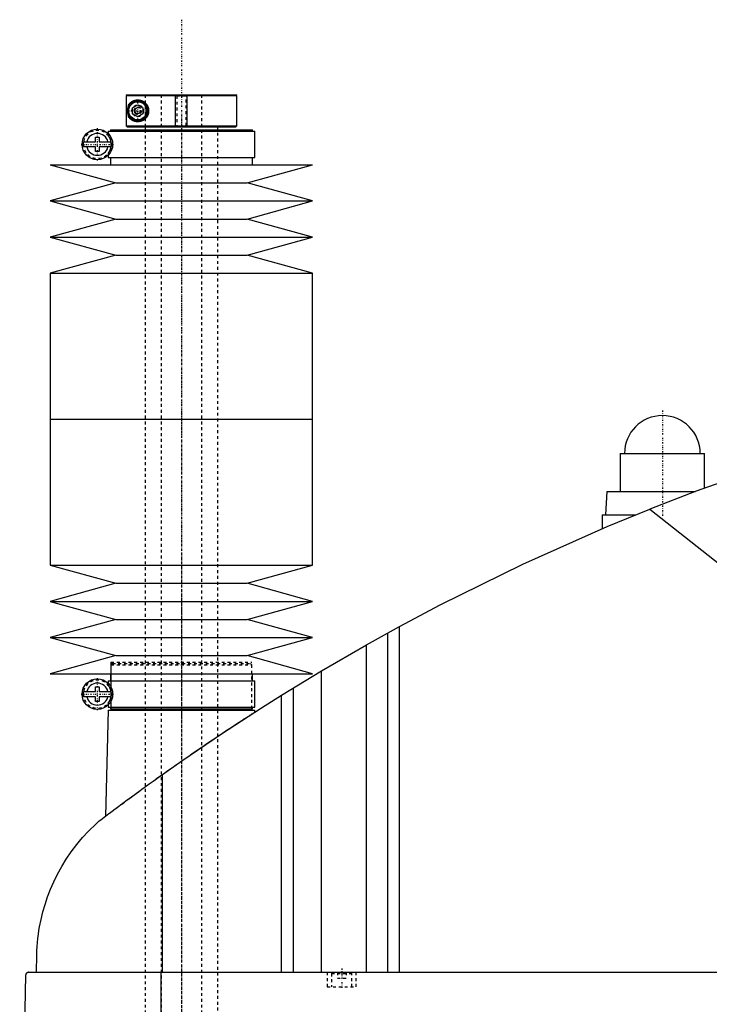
# Model space of a CAD drawing. Extents: x -906 to 181, y -123 to 443.
# Tile 2 of 5: x -906 to -669, y 106 to 443. Entities that reach past the tile are written whole.
import ezdxf

# ---------------------------------------------------------------- set-up
doc = ezdxf.new("R2010")
doc.units = 0
doc.linetypes.add('CENTER', pattern=[1.5, 0.45, -0.5, 0.05, -0.5])
doc.linetypes.add('DASHED', pattern=[2, 1, -1])
for name, color, linetype in [('AM_0', 7, 'CONTINUOUS'), ('AM_10', 7, 'CONTINUOUS'), ('AM_3', 7, 'DASHED'), ('AM_7', 7, 'CENTER')]:
    doc.layers.add(name, color=color, linetype=linetype)

msp = doc.modelspace()

# ---------------------------------------------------------------- linework, layer by layer
at = {"layer": 'AM_0', "color": 7, "linetype": 'CONTINUOUS'}
for p, q in [((-868.68, 417.5), (-868.99, 417.2)), ((-868.99, 417.2), (-831, 417.2)), ((-868.99, 417.2), (-868.99, 406.8)), ((-868.68, 417.5), (-831.3, 417.5)), ((-831, 417.2), (-831.3, 417.5)), ((-831, 406.8), (-831, 417.2)), ((-868.19, 413.45), (-868.19, 413.98)), ((-866.75, 413.01), (-865, 414.02)), ((-866.75, 410.99), (-866.75, 413.01)), ((-865, 414.02), (-863.25, 413.01)), ((-863.25, 413.01), (-863.25, 410.99)), ((-868.19, 410.02), (-868.19, 410.55)), ((-865, 409.98), (-866.75, 410.99)), ((-863.25, 410.99), (-865, 409.98)), ((-874.35, 405.5), (-874.35, 405)), ((-874.35, 405.5), (-825.65, 405.5)), ((-868.99, 406.8), (-831, 406.8)), ((-868.99, 406.8), (-868.68, 406.5)), ((-868.68, 406.5), (-831.3, 406.5)), ((-862.5, 406.5), (-862.5, 405.5)), ((-837.5, 405.5), (-837.5, 406.5)), ((-831.3, 406.5), (-831, 406.8)), ((-825.65, 405), (-825.65, 405.5)), ((-879.45, 401.4), (-879.45, 403)), ((-879.45, 403), (-878.25, 403)), ((-878.25, 403), (-878.25, 401.4)), ((-875.15, 405), (-875.15, 404.22)), ((-875.15, 405), (-824.85, 405)), ((-824.85, 396), (-824.85, 405)), ((-883.63, 401.4), (-879.45, 401.4)), ((-879.45, 399.6), (-883.63, 399.6)), ((-879.45, 398), (-879.45, 399.6)), ((-878.25, 401.4), (-874.07, 401.4)), ((-878.25, 399.6), (-878.25, 398)), ((-874.07, 399.6), (-878.25, 399.6)), ((-878.25, 398), (-879.45, 398)), ((-875.15, 396.78), (-875.15, 396)), ((-875.15, 396), (-824.85, 396)), ((-874.35, 396), (-874.35, 393.5)), ((-825.65, 393.5), (-825.65, 396)), ((-895, 393.5), (-872.5, 387.3)), ((-895, 393.5), (-805, 393.5)), ((-827.5, 387.3), (-805, 393.5)), ((-872.5, 387.3), (-895, 381.1)), ((-872.5, 387.3), (-827.5, 387.3)), ((-805, 381.1), (-827.5, 387.3)), ((-895, 381.1), (-872.5, 374.9)), ((-895, 381.1), (-805, 381.1)), ((-827.5, 374.9), (-805, 381.1)), ((-872.5, 374.9), (-895, 368.7)), ((-872.5, 374.9), (-827.5, 374.9)), ((-805, 368.7), (-827.5, 374.9)), ((-895, 368.7), (-872.5, 362.5)), ((-895, 368.7), (-805, 368.7)), ((-827.5, 362.5), (-805, 368.7)), ((-872.5, 362.5), (-895, 356.3)), ((-872.5, 362.5), (-827.5, 362.5)), ((-805, 356.3), (-827.5, 362.5)), ((-895, 356.3), (-895, 306.25)), ((-895, 356.3), (-805, 356.3)), ((-805, 306.25), (-805, 356.3)), ((-895, 306.25), (-895, 256.2)), ((-895, 306.25), (-805, 306.25)), ((-895, 306.25), (-805, 306.25)), ((-805, 256.2), (-805, 306.25)), ((-699.5, 294.5), (-699.5, 281.5)), ((-699.5, 294.5), (-670.5, 294.5)), ((-670.5, 282.67), (-670.5, 294.5)), ((-704, 281.5), (-704.5, 273.5)), ((-704, 281.5), (-673.65, 281.5)), ((-705.65, 273.5), (-705.65, 268.73)), ((-705.65, 273.5), (-694.16, 273.5)), ((-689.33, 275.44), (-545.22, 161.75)), ((-895, 256.2), (-872.5, 250)), ((-895, 256.2), (-805, 256.2)), ((-827.5, 250), (-805, 256.2)), ((-872.5, 250), (-895, 243.8)), ((-872.5, 250), (-827.5, 250)), ((-805, 243.8), (-827.5, 250)), ((-895, 243.8), (-872.5, 237.6)), ((-895, 243.8), (-805, 243.8)), ((-827.5, 237.6), (-805, 243.8)), ((-872.5, 237.6), (-895, 231.4)), ((-872.5, 237.6), (-827.5, 237.6)), ((-805, 231.4), (-827.5, 237.6)), ((-786.56, 228.89), (-775.22, 235.17)), ((-779.22, 116.6), (-779.22, 232.98)), ((-775.22, 116.6), (-775.22, 235.17)), ((-895, 231.4), (-872.5, 225.2)), ((-895, 231.4), (-805, 231.4)), ((-827.5, 225.2), (-805, 231.4)), ((-801.96, 219.97), (-786.56, 228.89)), ((-786.56, 116.6), (-786.56, 228.89)), ((-872.5, 225.2), (-895, 219)), ((-872.5, 225.2), (-827.5, 225.2)), ((-805, 219), (-827.5, 225.2)), ((-815.65, 211.64), (-801.96, 219.97)), ((-801.96, 116.6), (-801.96, 219.97)), ((-895, 219), (-805, 219)), ((-875.15, 216.5), (-875.15, 215.72)), ((-875.15, 216.5), (-824.85, 216.5)), ((-874.35, 219), (-874.35, 216.5)), ((-825.65, 216.5), (-825.65, 219)), ((-824.85, 207.5), (-824.85, 216.5)), ((-883.63, 212.9), (-879.45, 212.9)), ((-879.45, 212.9), (-879.45, 214.5)), ((-879.45, 214.5), (-878.25, 214.5)), ((-878.25, 214.5), (-878.25, 212.9)), ((-878.25, 212.9), (-874.07, 212.9)), ((-811.52, 116.6), (-811.52, 214.2)), ((-879.45, 211.1), (-883.63, 211.1)), ((-879.45, 209.5), (-879.45, 211.1)), ((-878.25, 209.5), (-879.45, 209.5)), ((-878.25, 211.1), (-878.25, 209.5)), ((-874.07, 211.1), (-878.25, 211.1)), ((-815.65, 116.6), (-815.65, 211.64)), ((-875.17, 206.5), (-876.04, 170.15)), ((-875.17, 206.5), (-824.83, 206.5)), ((-875.15, 208.28), (-875.15, 207.5)), ((-875.15, 207.5), (-824.85, 207.5)), ((-874.35, 207.5), (-874.35, 207)), ((-874.35, 207), (-825.65, 207)), ((-874.18, 207), (-874.18, 206.5)), ((-825.83, 206.5), (-825.83, 207)), ((-825.65, 207), (-825.65, 207.5)), ((-824.81, 205.86), (-824.83, 206.5)), ((-856.53, 116.6), (-856.53, 184.45)), ((-899.77, 116.6), (-899.63, 122.62)), ((-903.45, 115.63), (-905.5, 34.5)), ((-902.45, 116.6), (-332.05, 116.6)), ((-857.01, 34.5), (-857.01, 116.6))]:
    msp.add_line(p, q, dxfattribs=at)
for points in [[(-868.19, 413.98, 0), (-868.15, 414.03, 0), (-868.08, 414.14, 0), (-868, 414.25, 0), (-867.96, 414.3, 0), (-867.92, 414.35, 0), (-867.84, 414.45, 0), (-867.75, 414.55, 0), (-867.66, 414.65, 0), (-867.56, 414.74, 0), (-867.46, 414.83, 0), (-867.41, 414.87, 0), (-867.36, 414.92, 0), (-867.25, 415, 0), (-867.14, 415.08, 0), (-867.03, 415.16, 0), (-866.91, 415.23, 0), (-866.79, 415.3, 0), (-866.73, 415.33, 0), (-866.66, 415.36, 0), (-866.53, 415.42, 0), (-866.4, 415.48, 0), (-866.34, 415.5, 0), (-866.27, 415.53, 0), (-866.13, 415.58, 0), (-865.99, 415.62, 0), (-865.92, 415.64, 0), (-865.85, 415.65, 0), (-865.7, 415.68, 0), (-865.55, 415.71, 0), (-865.4, 415.73, 0), (-865.24, 415.74, 0), (-865.09, 415.75, 0), (-865.01, 415.75, 0), (-864.93, 415.75, 0), (-864.76, 415.74, 0), (-864.6, 415.73, 0), (-864.44, 415.71, 0), (-864.27, 415.68, 0), (-864.1, 415.64, 0), (-864.01, 415.62, 0), (-863.92, 415.59, 0), (-863.74, 415.53, 0), (-863.56, 415.46, 0), (-863.37, 415.38, 0), (-863.19, 415.28, 0), (-863.01, 415.18, 0), (-862.92, 415.12, 0), (-862.83, 415.06, 0), (-862.65, 414.92, 0), (-862.48, 414.78, 0), (-862.32, 414.62, 0), (-862.16, 414.45, 0), (-862.02, 414.28, 0), (-861.95, 414.18, 0), (-861.94, 414.17, 0), (-861.92, 414.13, 0), (-861.89, 414.1, 0), (-861.88, 414.09, 0), (-861.87, 414.07, 0), (-861.85, 414.04, 0), (-861.83, 414, 0), (-861.81, 413.97, 0), (-861.79, 413.93, 0), (-861.76, 413.9, 0), (-861.75, 413.88, 0), (-861.74, 413.86, 0), (-861.72, 413.82, 0), (-861.7, 413.79, 0), (-861.68, 413.75, 0), (-861.66, 413.71, 0), (-861.64, 413.67, 0), (-861.63, 413.65, 0), (-861.63, 413.64, 0), (-861.61, 413.6, 0), (-861.59, 413.56, 0), (-861.57, 413.52, 0), (-861.55, 413.48, 0), (-861.54, 413.44, 0), (-861.53, 413.42, 0), (-861.52, 413.4, 0), (-861.5, 413.36, 0), (-861.49, 413.32, 0), (-861.47, 413.27, 0), (-861.46, 413.23, 0), (-861.44, 413.19, 0), (-861.44, 413.17, 0), (-861.43, 413.15, 0), (-861.42, 413.11, 0), (-861.4, 413.06, 0), (-861.39, 413.02, 0), (-861.38, 412.98, 0), (-861.37, 412.94, 0), (-861.36, 412.91, 0), (-861.36, 412.89, 0), (-861.35, 412.85, 0), (-861.34, 412.81, 0), (-861.33, 412.78, 0), (-861.33, 412.76, 0), (-861.32, 412.72, 0), (-861.31, 412.68, 0), (-861.31, 412.65, 0), (-861.3, 412.63, 0), (-861.3, 412.59, 0), (-861.29, 412.54, 0), (-861.28, 412.5, 0), (-861.28, 412.46, 0), (-861.27, 412.41, 0), (-861.27, 412.39, 0), (-861.27, 412.37, 0), (-861.26, 412.32, 0), (-861.26, 412.28, 0), (-861.26, 412.24, 0), (-861.26, 412.19, 0), (-861.25, 412.15, 0), (-861.25, 412.13, 0), (-861.25, 412.11, 0), (-861.25, 412.06, 0), (-861.25, 412.02, 0), (-861.25, 412, 0), (-861.25, 411.98, 0), (-861.25, 411.94, 0), (-861.25, 411.89, 0), (-861.25, 411.87, 0), (-861.25, 411.85, 0), (-861.26, 411.81, 0), (-861.26, 411.76, 0), (-861.26, 411.72, 0), (-861.26, 411.68, 0), (-861.27, 411.63, 0), (-861.27, 411.61, 0), (-861.27, 411.59, 0), (-861.28, 411.54, 0), (-861.28, 411.5, 0), (-861.29, 411.46, 0), (-861.3, 411.41, 0), (-861.3, 411.37, 0), (-861.31, 411.35, 0), (-861.31, 411.32, 0), (-861.32, 411.28, 0), (-861.33, 411.24, 0), (-861.33, 411.22, 0), (-861.34, 411.19, 0), (-861.35, 411.15, 0), (-861.36, 411.11, 0), (-861.36, 411.09, 0), (-861.37, 411.06, 0), (-861.38, 411.02, 0), (-861.39, 410.98, 0), (-861.4, 410.94, 0), (-861.42, 410.89, 0), (-861.43, 410.85, 0), (-861.44, 410.83, 0), (-861.44, 410.81, 0), (-861.46, 410.77, 0), (-861.47, 410.73, 0), (-861.49, 410.68, 0), (-861.5, 410.64, 0), (-861.52, 410.6, 0), (-861.53, 410.58, 0), (-861.54, 410.56, 0), (-861.55, 410.52, 0), (-861.57, 410.48, 0), (-861.59, 410.44, 0), (-861.61, 410.4, 0), (-861.63, 410.36, 0), (-861.63, 410.35, 0), (-861.64, 410.33, 0), (-861.66, 410.29, 0), (-861.68, 410.25, 0), (-861.7, 410.21, 0), (-861.72, 410.18, 0), (-861.74, 410.14, 0), (-861.75, 410.12, 0), (-861.76, 410.1, 0), (-861.79, 410.07, 0), (-861.81, 410.03, 0), (-861.83, 410, 0), (-861.85, 409.96, 0), (-861.87, 409.93, 0), (-861.88, 409.91, 0), (-861.89, 409.9, 0), (-861.92, 409.87, 0), (-861.94, 409.83, 0), (-861.95, 409.82, 0), (-862.02, 409.72, 0), (-862.16, 409.55, 0), (-862.32, 409.38, 0), (-862.48, 409.22, 0), (-862.65, 409.08, 0), (-862.83, 408.94, 0), (-862.92, 408.88, 0), (-863.01, 408.82, 0), (-863.19, 408.72, 0), (-863.37, 408.62, 0), (-863.56, 408.54, 0), (-863.74, 408.47, 0), (-863.92, 408.41, 0), (-864.01, 408.38, 0), (-864.1, 408.36, 0), (-864.27, 408.32, 0), (-864.44, 408.29, 0), (-864.6, 408.27, 0), (-864.76, 408.26, 0), (-864.93, 408.25, 0), (-865.01, 408.25, 0), (-865.09, 408.25, 0), (-865.24, 408.26, 0), (-865.4, 408.27, 0), (-865.55, 408.29, 0), (-865.7, 408.32, 0), (-865.85, 408.35, 0), (-865.92, 408.36, 0), (-865.99, 408.38, 0), (-866.13, 408.42, 0), (-866.27, 408.47, 0), (-866.34, 408.5, 0), (-866.4, 408.52, 0), (-866.53, 408.58, 0), (-866.66, 408.64, 0), (-866.73, 408.67, 0), (-866.79, 408.7, 0), (-866.91, 408.77, 0), (-867.03, 408.84, 0), (-867.14, 408.92, 0), (-867.25, 409, 0), (-867.36, 409.08, 0), (-867.41, 409.13, 0), (-867.46, 409.17, 0), (-867.56, 409.26, 0), (-867.66, 409.35, 0), (-867.75, 409.45, 0), (-867.84, 409.55, 0), (-867.92, 409.65, 0), (-867.96, 409.7, 0), (-868, 409.75, 0), (-868.08, 409.86, 0), (-868.15, 409.97, 0), (-868.19, 410.02, 0)], [(-592.03, 307.16, 0), (-608.52, 302.74, 0), (-641.19, 292.86, 0), (-673.4, 281.59, 0), (-689.33, 275.44, 0)], [(-775.22, 235.17, 0), (-761.24, 242.59, 0), (-732.87, 256.58, 0), (-703.96, 269.45, 0), (-689.33, 275.44, 0)], [(-856.53, 184.45, 0), (-849.84, 189.16, 0), (-836.3, 198.36, 0), (-822.58, 207.29, 0), (-815.65, 211.64, 0)], [(-878.19, 168.52, 0), (-877.65, 168.93, 0), (-876.56, 169.75, 0), (-875.45, 170.59, 0), (-874.89, 171.01, 0), (-874.33, 171.44, 0), (-873.19, 172.3, 0), (-872.03, 173.16, 0), (-870.86, 174.04, 0), (-869.67, 174.92, 0), (-868.47, 175.81, 0), (-867.86, 176.26, 0), (-867.25, 176.7, 0), (-866.03, 177.6, 0), (-864.79, 178.51, 0), (-863.54, 179.42, 0), (-862.29, 180.33, 0), (-861.02, 181.24, 0), (-860.38, 181.7, 0), (-859.75, 182.16, 0), (-858.46, 183.08, 0), (-857.18, 184, 0), (-856.53, 184.45, 0)], [(-899.63, 122.62, 0), (-899.63, 122.9, 0), (-899.61, 123.44, 0), (-899.59, 123.97, 0), (-899.58, 124.22, 0), (-899.56, 124.47, 0), (-899.53, 124.96, 0), (-899.5, 125.44, 0), (-899.47, 125.91, 0), (-899.43, 126.37, 0), (-899.39, 126.83, 0), (-899.37, 127.05, 0), (-899.35, 127.27, 0), (-899.31, 127.72, 0), (-899.26, 128.15, 0), (-899.07, 129.67, 0), (-898.88, 130.94, 0), (-898.67, 132.21, 0), (-898.16, 134.76, 0), (-897.54, 137.32, 0), (-896.8, 139.89, 0), (-895.93, 142.48, 0), (-894.93, 145.07, 0), (-894.38, 146.37, 0), (-893.8, 147.67, 0), (-892.52, 150.27, 0), (-891.09, 152.85, 0), (-889.52, 155.41, 0), (-887.8, 157.92, 0), (-885.93, 160.4, 0), (-884.94, 161.61, 0), (-883.91, 162.81, 0), (-881.74, 165.15, 0), (-879.41, 167.42, 0), (-878.19, 168.52, 0)], [(-902.45, 116.6, 0), (-902.48, 116.6, 0), (-902.54, 116.6, 0), (-902.61, 116.59, 0), (-902.64, 116.58, 0), (-902.67, 116.57, 0), (-902.74, 116.56, 0), (-902.8, 116.54, 0), (-902.86, 116.51, 0), (-902.93, 116.48, 0), (-902.99, 116.44, 0), (-903.02, 116.42, 0), (-903.05, 116.4, 0), (-903.1, 116.36, 0), (-903.16, 116.3, 0), (-903.21, 116.24, 0), (-903.27, 116.18, 0), (-903.3, 116.13, 0), (-903.3, 116.12, 0), (-903.31, 116.11, 0), (-903.32, 116.1, 0), (-903.32, 116.09, 0), (-903.33, 116.08, 0), (-903.34, 116.06, 0), (-903.34, 116.05, 0), (-903.35, 116.04, 0), (-903.35, 116.03, 0), (-903.36, 116.01, 0), (-903.37, 116, 0), (-903.37, 115.99, 0), (-903.38, 115.97, 0), (-903.39, 115.95, 0), (-903.39, 115.93, 0), (-903.4, 115.91, 0), (-903.41, 115.89, 0), (-903.41, 115.88, 0), (-903.41, 115.87, 0), (-903.42, 115.84, 0), (-903.43, 115.82, 0), (-903.43, 115.79, 0), (-903.43, 115.78, 0), (-903.43, 115.77, 0), (-903.44, 115.77, 0), (-903.44, 115.77, 0), (-903.44, 115.76, 0), (-903.44, 115.76, 0), (-903.44, 115.75, 0), (-903.44, 115.75, 0), (-903.44, 115.74, 0), (-903.44, 115.74, 0), (-903.44, 115.74, 0), (-903.44, 115.73, 0), (-903.44, 115.73, 0), (-903.44, 115.72, 0), (-903.44, 115.72, 0), (-903.44, 115.72, 0), (-903.44, 115.71, 0), (-903.44, 115.71, 0), (-903.44, 115.71, 0), (-903.44, 115.7, 0), (-903.45, 115.7, 0), (-903.45, 115.69, 0), (-903.45, 115.69, 0), (-903.45, 115.68, 0), (-903.45, 115.68, 0), (-903.45, 115.67, 0), (-903.45, 115.67, 0), (-903.45, 115.67, 0), (-903.45, 115.66, 0), (-903.45, 115.65, 0), (-903.45, 115.65, 0), (-903.45, 115.64, 0), (-903.45, 115.64, 0), (-903.45, 115.64, 0), (-903.45, 115.63, 0), (-903.45, 115.63, 0), (-903.45, 115.63, 0)]]:
    msp.add_polyline3d(points, dxfattribs=at)
for centre, radius in [((-865, 412), 3.5), ((-865, 412), 3.1), ((-878.85, 400.5), 5.25), ((-878.85, 212), 5.25)]:
    msp.add_circle(centre, radius, dxfattribs=at)
for centre, radius, start, end in [((-878.85, 400.5), 3.75, 13.8865, 166.1135), ((-878.85, 400.5), 4.87, 169.3459, 190.6541), ((-878.85, 400.5), 3.75, 193.8865, 346.1135), ((-878.85, 400.5), 4.87, 349.3459, 10.6541), ((-685, 294.5), 13, 0, 180), ((-878.85, 212), 4.87, 169.3459, 190.6541), ((-878.85, 212), 3.75, 13.8865, 166.1135), ((-878.85, 212), 4.87, 349.3459, 10.6541), ((-878.85, 212), 3.75, 193.8865, 346.1135)]:
    msp.add_arc(centre, radius, start, end, dxfattribs=at)
at = {"layer": 'AM_10', "color": 7, "linetype": 'CONTINUOUS'}
for p, q in [((-852, 406.5), (-852, 417.5)), ((-848, 406.5), (-848, 417.5))]:
    msp.add_line(p, q, dxfattribs=at)
msp.add_arc((-865, 412), 0.974, 75, 15, dxfattribs=at)
at = {"layer": 'AM_3', "color": 6, "linetype": 'DASHED'}
for p, q in [((-862.5, 417.5), (-862.5, 406.5)), ((-862.48, 417.5), (-862.48, 406.5)), ((-857, 417.5), (-857, -97.5)), ((-852, 417.5), (-851.62, 417.12)), ((-851.62, 417.12), (-851.62, 406.88)), ((-851.62, 417.12), (-848.38, 417.12)), ((-848.38, 417.12), (-848, 417.5)), ((-848.38, 406.88), (-848.38, 417.12)), ((-843, -97.5), (-843, 417.5)), ((-868.19, 410.55), (-868.19, 413.45)), ((-862.5, 405.5), (-862.5, -56.5)), ((-851.62, 406.88), (-852, 406.5)), ((-851.62, 406.88), (-848.38, 406.88)), ((-848, 406.5), (-848.38, 406.88)), ((-837.5, -56.5), (-837.5, 405.5)), ((-875.15, 404.22), (-875.15, 403.56)), ((-874.16, 398.15), (-874.16, 402.85)), ((-875.15, 397.44), (-875.15, 396.78)), ((-874.18, 223), (-874.18, 207)), ((-874.18, 223), (-825.83, 223)), ((-825.83, 207), (-825.83, 223)), ((-873.67, 222.5), (-874.18, 222)), ((-874.18, 222), (-874.18, 207)), ((-874.18, 222), (-825.83, 222)), ((-873.67, 222.5), (-826.33, 222.5)), ((-825.83, 222), (-826.33, 222.5)), ((-825.83, 207), (-825.83, 222)), ((-875.15, 215.72), (-875.15, 215.06)), ((-874.16, 209.65), (-874.16, 214.35)), ((-875.15, 208.94), (-875.15, 208.28)), ((-800, 116.6), (-800, 111.6)), ((-798.1, 116.6), (-798.5, 116.2)), ((-798.5, 116.2), (-798.5, 111.6)), ((-798.5, 116.2), (-791.5, 116.2)), ((-796.5, 116.6), (-796.5, 114.6)), ((-795, 116.6), (-795, 114.6)), ((-793.5, 116.6), (-793.5, 114.6)), ((-791.5, 116.2), (-791.9, 116.6)), ((-791.5, 111.6), (-791.5, 116.2)), ((-790, 111.6), (-790, 116.6)), ((-800, 111.6), (-790, 111.6)), ((-796.5, 114.6), (-793.5, 114.6))]:
    msp.add_line(p, q, dxfattribs=at)
for points in [[(-866.01, 412.73, 0), (-866.04, 412.7, 0), (-866.08, 412.63, 0), (-866.1, 412.59, 0), (-866.11, 412.58, 0), (-866.11, 412.57, 0), (-866.12, 412.56, 0), (-866.12, 412.56, 0), (-866.12, 412.55, 0), (-866.13, 412.53, 0), (-866.13, 412.53, 0), (-866.14, 412.52, 0), (-866.14, 412.51, 0), (-866.15, 412.5, 0), (-866.15, 412.49, 0), (-866.15, 412.48, 0), (-866.16, 412.47, 0), (-866.16, 412.46, 0), (-866.17, 412.44, 0), (-866.17, 412.43, 0), (-866.18, 412.42, 0), (-866.18, 412.41, 0), (-866.18, 412.4, 0), (-866.19, 412.39, 0), (-866.19, 412.37, 0), (-866.2, 412.36, 0), (-866.2, 412.34, 0), (-866.21, 412.33, 0), (-866.21, 412.32, 0), (-866.21, 412.32, 0), (-866.21, 412.3, 0), (-866.22, 412.29, 0), (-866.22, 412.27, 0), (-866.22, 412.26, 0), (-866.23, 412.24, 0), (-866.23, 412.23, 0), (-866.23, 412.23, 0), (-866.23, 412.21, 0), (-866.23, 412.2, 0), (-866.24, 412.18, 0), (-866.24, 412.17, 0), (-866.24, 412.15, 0), (-866.24, 412.14, 0), (-866.24, 412.13, 0), (-866.24, 412.12, 0), (-866.25, 412.1, 0), (-866.25, 412.09, 0), (-866.25, 412.07, 0), (-866.25, 412.06, 0), (-866.25, 412.05, 0), (-866.25, 412.04, 0), (-866.25, 412.02, 0), (-866.25, 412.01, 0), (-866.25, 412, 0), (-866.25, 411.99, 0), (-866.25, 411.98, 0), (-866.25, 411.96, 0), (-866.25, 411.95, 0), (-866.25, 411.94, 0), (-866.25, 411.93, 0), (-866.25, 411.91, 0), (-866.25, 411.9, 0), (-866.24, 411.88, 0), (-866.24, 411.87, 0), (-866.24, 411.86, 0), (-866.24, 411.85, 0), (-866.24, 411.83, 0), (-866.24, 411.82, 0), (-866.23, 411.8, 0), (-866.23, 411.79, 0), (-866.23, 411.77, 0), (-866.23, 411.77, 0), (-866.23, 411.76, 0), (-866.22, 411.74, 0), (-866.22, 411.73, 0), (-866.22, 411.71, 0), (-866.21, 411.7, 0), (-866.21, 411.68, 0), (-866.21, 411.68, 0), (-866.21, 411.67, 0), (-866.2, 411.66, 0), (-866.2, 411.64, 0), (-866.19, 411.63, 0), (-866.19, 411.61, 0), (-866.18, 411.6, 0), (-866.18, 411.59, 0), (-866.18, 411.58, 0), (-866.17, 411.57, 0), (-866.17, 411.56, 0), (-866.16, 411.54, 0), (-866.16, 411.53, 0), (-866.15, 411.52, 0), (-866.15, 411.51, 0), (-866.15, 411.5, 0), (-866.14, 411.49, 0), (-866.14, 411.48, 0), (-866.13, 411.47, 0), (-866.13, 411.47, 0), (-866.12, 411.45, 0), (-866.12, 411.44, 0), (-866.12, 411.44, 0), (-866.11, 411.43, 0), (-866.11, 411.42, 0), (-866.1, 411.41, 0), (-866.08, 411.37, 0), (-866.04, 411.3, 0), (-866.01, 411.27, 0)], [(-874.16, 401.5, 0), (-874.16, 401.53, 0), (-874.18, 401.59, 0), (-874.19, 401.64, 0), (-874.19, 401.67, 0), (-874.2, 401.7, 0), (-874.21, 401.75, 0), (-874.23, 401.79, 0), (-874.24, 401.84, 0), (-874.25, 401.89, 0), (-874.27, 401.93, 0), (-874.28, 401.95, 0), (-874.28, 401.97, 0), (-874.3, 402.02, 0), (-874.31, 402.06, 0), (-874.32, 402.1, 0), (-874.34, 402.14, 0), (-874.35, 402.17, 0), (-874.36, 402.19, 0), (-874.37, 402.21, 0), (-874.38, 402.25, 0), (-874.39, 402.28, 0), (-874.4, 402.3, 0), (-874.41, 402.32, 0), (-874.42, 402.35, 0), (-874.43, 402.38, 0), (-874.44, 402.4, 0), (-874.45, 402.42, 0), (-874.46, 402.45, 0), (-874.48, 402.48, 0), (-874.52, 402.58, 0), (-874.61, 402.74, 0), (-874.68, 402.88, 0), (-874.76, 403.01, 0), (-874.83, 403.12, 0), (-874.86, 403.17, 0), (-874.89, 403.21, 0), (-874.95, 403.29, 0), (-875, 403.36, 0), (-875.04, 403.42, 0), (-875.08, 403.47, 0), (-875.11, 403.5, 0), (-875.12, 403.52, 0), (-875.13, 403.53, 0), (-875.14, 403.55, 0), (-875.15, 403.56, 0), (-875.15, 403.56, 0)], [(-875.15, 397.44, 0), (-875.15, 397.44, 0), (-875.14, 397.45, 0), (-875.13, 397.47, 0), (-875.12, 397.48, 0), (-875.11, 397.5, 0), (-875.08, 397.53, 0), (-875.04, 397.58, 0), (-875, 397.64, 0), (-874.95, 397.71, 0), (-874.89, 397.79, 0), (-874.86, 397.83, 0), (-874.83, 397.88, 0), (-874.76, 397.99, 0), (-874.68, 398.12, 0), (-874.61, 398.26, 0), (-874.52, 398.42, 0), (-874.48, 398.52, 0), (-874.46, 398.55, 0), (-874.45, 398.58, 0), (-874.44, 398.6, 0), (-874.43, 398.62, 0), (-874.42, 398.65, 0), (-874.41, 398.68, 0), (-874.4, 398.7, 0), (-874.39, 398.72, 0), (-874.38, 398.75, 0), (-874.37, 398.79, 0), (-874.36, 398.81, 0), (-874.35, 398.83, 0), (-874.34, 398.86, 0), (-874.32, 398.9, 0), (-874.31, 398.94, 0), (-874.3, 398.98, 0), (-874.28, 399.03, 0), (-874.28, 399.05, 0), (-874.27, 399.07, 0), (-874.25, 399.11, 0), (-874.24, 399.16, 0), (-874.23, 399.21, 0), (-874.21, 399.25, 0), (-874.2, 399.3, 0), (-874.19, 399.33, 0), (-874.19, 399.36, 0), (-874.18, 399.41, 0), (-874.16, 399.47, 0), (-874.16, 399.5, 0)], [(-874.16, 213, 0), (-874.16, 213.03, 0), (-874.18, 213.09, 0), (-874.19, 213.14, 0), (-874.19, 213.17, 0), (-874.2, 213.2, 0), (-874.21, 213.25, 0), (-874.23, 213.29, 0), (-874.24, 213.34, 0), (-874.25, 213.39, 0), (-874.27, 213.43, 0), (-874.28, 213.45, 0), (-874.28, 213.47, 0), (-874.3, 213.52, 0), (-874.31, 213.56, 0), (-874.32, 213.6, 0), (-874.34, 213.64, 0), (-874.35, 213.67, 0), (-874.36, 213.69, 0), (-874.37, 213.71, 0), (-874.38, 213.75, 0), (-874.39, 213.78, 0), (-874.4, 213.8, 0), (-874.41, 213.82, 0), (-874.42, 213.85, 0), (-874.43, 213.88, 0), (-874.44, 213.9, 0), (-874.45, 213.92, 0), (-874.46, 213.95, 0), (-874.48, 213.98, 0), (-874.52, 214.08, 0), (-874.61, 214.24, 0), (-874.68, 214.38, 0), (-874.76, 214.51, 0), (-874.83, 214.62, 0), (-874.86, 214.67, 0), (-874.89, 214.71, 0), (-874.95, 214.79, 0), (-875, 214.86, 0), (-875.04, 214.92, 0), (-875.08, 214.97, 0), (-875.11, 215, 0), (-875.12, 215.02, 0), (-875.13, 215.03, 0), (-875.14, 215.05, 0), (-875.15, 215.06, 0), (-875.15, 215.06, 0)], [(-875.15, 208.94, 0), (-875.15, 208.94, 0), (-875.14, 208.95, 0), (-875.13, 208.97, 0), (-875.12, 208.98, 0), (-875.11, 209, 0), (-875.08, 209.03, 0), (-875.04, 209.08, 0), (-875, 209.14, 0), (-874.95, 209.21, 0), (-874.89, 209.29, 0), (-874.86, 209.33, 0), (-874.83, 209.38, 0), (-874.76, 209.49, 0), (-874.68, 209.62, 0), (-874.61, 209.76, 0), (-874.52, 209.92, 0), (-874.48, 210.02, 0), (-874.46, 210.05, 0), (-874.45, 210.08, 0), (-874.44, 210.1, 0), (-874.43, 210.12, 0), (-874.42, 210.15, 0), (-874.41, 210.18, 0), (-874.4, 210.2, 0), (-874.39, 210.22, 0), (-874.38, 210.25, 0), (-874.37, 210.29, 0), (-874.36, 210.31, 0), (-874.35, 210.33, 0), (-874.34, 210.36, 0), (-874.32, 210.4, 0), (-874.31, 210.44, 0), (-874.3, 210.48, 0), (-874.28, 210.53, 0), (-874.28, 210.55, 0), (-874.27, 210.57, 0), (-874.25, 210.61, 0), (-874.24, 210.66, 0), (-874.23, 210.71, 0), (-874.21, 210.75, 0), (-874.2, 210.8, 0), (-874.19, 210.83, 0), (-874.19, 210.86, 0), (-874.18, 210.91, 0), (-874.16, 210.97, 0), (-874.16, 211, 0)], [(-876.04, 170.15, 0), (-876.04, 170.15, 0), (-876.01, 170.17, 0), (-875.96, 170.21, 0), (-875.93, 170.23, 0), (-875.89, 170.26, 0), (-875.78, 170.34, 0), (-875.66, 170.44, 0), (-875.5, 170.55, 0), (-875.32, 170.69, 0), (-875.12, 170.84, 0), (-875.01, 170.93, 0), (-874.89, 171.02, 0), (-874.64, 171.21, 0), (-874.36, 171.41, 0), (-874.06, 171.64, 0), (-873.74, 171.88, 0), (-873.4, 172.14, 0), (-873.22, 172.27, 0), (-873.04, 172.41, 0), (-872.66, 172.7, 0), (-872.26, 172.99, 0), (-872.05, 173.15, 0), (-871.84, 173.3, 0), (-871.41, 173.63, 0), (-870.97, 173.96, 0), (-870.74, 174.12, 0), (-870.51, 174.3, 0), (-870.04, 174.64, 0), (-869.57, 175, 0), (-869.08, 175.35, 0), (-868.59, 175.72, 0), (-868.08, 176.09, 0), (-867.82, 176.28, 0), (-867.56, 176.48, 0), (-867.02, 176.87, 0), (-866.47, 177.28, 0), (-865.91, 177.69, 0), (-865.34, 178.11, 0), (-864.75, 178.54, 0), (-864.45, 178.76, 0), (-864.15, 178.97, 0), (-863.54, 179.42, 0), (-862.93, 179.86, 0), (-862.3, 180.32, 0), (-861.67, 180.78, 0), (-861.02, 181.24, 0), (-860.7, 181.47, 0), (-860.37, 181.71, 0), (-859.72, 182.18, 0), (-859.06, 182.65, 0), (-858.39, 183.13, 0), (-857.73, 183.6, 0), (-857.05, 184.08, 0), (-856.72, 184.32, 0), (-856.38, 184.56, 0), (-855.7, 185.04, 0), (-855.03, 185.52, 0), (-854.35, 186, 0), (-853.67, 186.47, 0), (-853, 186.95, 0), (-852.66, 187.18, 0), (-852.33, 187.42, 0), (-851.66, 187.89, 0), (-851, 188.35, 0), (-850.67, 188.58, 0), (-850.34, 188.81, 0), (-849.68, 189.26, 0), (-849.03, 189.72, 0), (-848.69, 189.95, 0), (-848.36, 190.18, 0), (-847.69, 190.65, 0), (-847.02, 191.11, 0), (-846.34, 191.58, 0), (-845.66, 192.04, 0), (-844.98, 192.51, 0), (-844.64, 192.74, 0), (-844.3, 192.98, 0), (-843.61, 193.44, 0), (-842.93, 193.9, 0), (-842.26, 194.36, 0), (-841.58, 194.82, 0), (-840.91, 195.27, 0), (-840.58, 195.5, 0), (-840.25, 195.72, 0), (-839.59, 196.16, 0), (-838.94, 196.6, 0), (-838.29, 197.03, 0), (-837.66, 197.46, 0), (-837.03, 197.88, 0), (-836.72, 198.09, 0), (-836.41, 198.29, 0), (-835.8, 198.69, 0), (-835.21, 199.09, 0), (-834.62, 199.48, 0), (-834.05, 199.85, 0), (-833.5, 200.22, 0), (-833.22, 200.4, 0), (-832.95, 200.58, 0), (-832.43, 200.92, 0), (-831.91, 201.26, 0), (-831.42, 201.58, 0), (-830.93, 201.9, 0), (-830.46, 202.21, 0), (-830.22, 202.37, 0), (-829.99, 202.52, 0), (-829.53, 202.81, 0), (-829.09, 203.1, 0), (-828.88, 203.24, 0), (-828.67, 203.38, 0), (-828.26, 203.64, 0), (-827.87, 203.89, 0), (-827.68, 204.02, 0), (-827.5, 204.13, 0), (-827.15, 204.36, 0), (-826.82, 204.57, 0), (-826.52, 204.77, 0), (-826.23, 204.95, 0), (-825.98, 205.12, 0), (-825.86, 205.19, 0), (-825.74, 205.27, 0), (-825.53, 205.4, 0), (-825.35, 205.52, 0), (-825.2, 205.62, 0), (-825.07, 205.7, 0), (-824.97, 205.76, 0), (-824.92, 205.79, 0), (-824.89, 205.81, 0), (-824.84, 205.85, 0), (-824.81, 205.86, 0), (-824.81, 205.86, 0)]]:
    msp.add_polyline3d(points, dxfattribs=at)
for radius in [3.4, 2, 1.25]:
    msp.add_circle((-865, 412), radius, dxfattribs=at)
for centre in [(-878.85, 400.5), (-878.85, 212)]:
    msp.add_arc(centre, 4.8, 12.0755, 347.9245, dxfattribs=at)
at = {"layer": 'AM_7', "color": 4, "linetype": 'CENTER'}
for p, q in [((-850, 443.25), (-850, -123.25)), ((-865, 408.32), (-865, 415.68)), ((-868.67, 412), (-861.33, 412)), ((-850, 410.46), (-850, 301.29)), ((-878.85, 394.99), (-878.85, 406.01)), ((-884.36, 400.5), (-873.34, 400.5)), ((-850, 311.21), (-850, 202.04)), ((-685, 309.2), (-685, 271.8)), ((-698.65, 294.5), (-671.35, 294.5)), ((-850, 247.5), (-850, -82.5)), ((-878.85, 206.49), (-878.85, 217.51)), ((-884.36, 212), (-873.34, 212)), ((-795, 117.9), (-795, 111.3))]:
    msp.add_line(p, q, dxfattribs=at)

doc.saveas('drawing.dxf')
